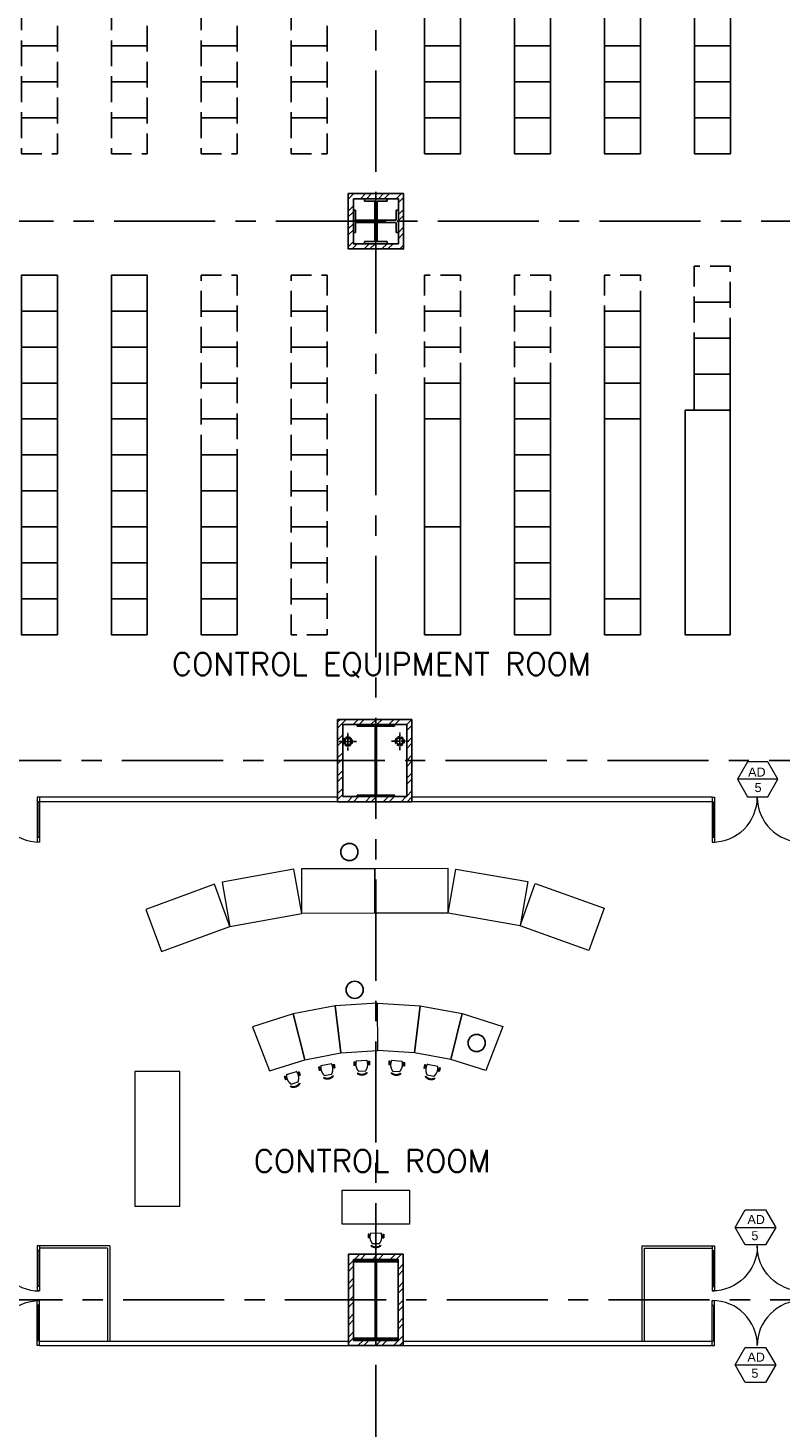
# Model space of a CAD drawing. Header units: inches. Extents: x 306235 to 1392759, y -66369 to 421098.
# Tile 62 of 91: x 419458 to 436211, y 122276 to 153425. Entities that reach past the tile are written whole.
import ezdxf
from ezdxf.enums import TextEntityAlignment as Align

# ---------------------------------------------------------------- set-up
doc = ezdxf.new("R2010")
doc.units = ezdxf.units.IN
doc.header["$LTSCALE"] = 1800
doc.header["$MEASUREMENT"] = 0
for name, pattern in [('CENTER', [2, 1.25, -0.25, 0.25, -0.25]), ('CENTER2', [1.125, 0.75, -0.125, 0.125, -0.125]), ('HIDDEN', [0.375, 0.25, -0.125]), ('HIDDEN2', [0.1875, 0.125, -0.0625])]:
    doc.linetypes.add(name, pattern=pattern)
doc.layers.get('0').update_dxf_attribs({"color": 253, "lineweight": 9})
for name, color, linetype, lineweight in [('2CON', 1, 'Continuous', 13), ('A-DOOR', 31, 'Continuous', 9), ('A-DOOR-GLAZ', 31, 'Continuous', 18), ('A-WIN TAG', 3, 'Continuous', 13), ('EQPT', 8, 'HIDDEN', 9), ('LAYOUT', 8, 'Continuous', 9), ('PARTITION WALL', 4, 'Continuous', 9), ('WALL HATCH', 251, 'Continuous', 13)]:
    doc.layers.add(name, color=color, linetype=linetype, lineweight=lineweight)
for name, color, linetype in [('CEN', 2, 'CENTER'), ('COL', 1, 'Continuous'), ('FORMAT', 9, 'Continuous'), ('GRID', 251, 'CENTER'), ('LVS', 7, 'Continuous'), ('panel', 6, 'Continuous'), ('RAIN WATER', 6, 'Continuous'), ('TEXT', 3, 'Continuous'), ('WALL', 6, 'Continuous')]:
    doc.layers.add(name, color=color, linetype=linetype)
doc.styles.add('ROMANS', font='romans.shx')
doc.styles.get("Standard").update_dxf_attribs({"font": 'arial.ttf'})

# ---------------------------------------------------------------- blocks, each defined once
blk = doc.blocks.new('B-ROW COLUMN')
at = {"layer": 'COL'}
h = blk.add_hatch(dxfattribs=at)
h.set_pattern_fill('ANSI31', color=256, scale=200, style=0)
h.set_pattern_definition([(45, (155648.048, 63141.767), (-17.67767, 17.67767), [])])
h.paths.add_polyline_path([(171095, 85178), (172085, 85178), (172085, 85128), (171095, 85128)])
h.paths.add_polyline_path([(171574, 86878), (171606, 86878), (171606, 85178), (171574, 85178)])
h.paths.add_polyline_path([(171095, 86928), (172085, 86928), (172085, 86878), (171095, 86878)])
blk.add_line((171590, 85128), (171590, 86928))
at = {"layer": 'CEN'}
for p, q in [((171590, 85128), (171590, 86928)), ((171399, 86028), (171782, 86028))]:
    blk.add_line(p, q, dxfattribs=at)
at = {"layer": 'COL'}
for points in [[(171095, 86928), (172085, 86928), (172085, 86878), (171095, 86878)], [(171574, 86878), (171606, 86878), (171606, 85178), (171574, 85178)], [(171095, 85178), (172085, 85178), (172085, 85128), (171095, 85128)]]:
    blk.add_lwpolyline(points, close=True, dxfattribs=at)
blk = doc.blocks.new('c colm')
at = {"layer": 'COL'}
h = blk.add_hatch(dxfattribs=at)
h.set_pattern_fill('ANSI31', color=256, scale=200, style=0)
h.set_pattern_definition([(45, (66000, -4e-11), (-17.6776695, 17.6776695), [])])
h.paths.add_polyline_path([(157699, 119449), (157287, 119449), (157287, 119417), (157699, 119417)])
h.paths.add_polyline_path([(157287, 119449), (156874, 119449), (156874, 119417), (157287, 119417)])
h.paths.add_polyline_path([(157299, 120985), (157287, 120985), (157287, 119449), (157299, 119449)])
h.paths.add_polyline_path([(157287, 120985), (157274, 120985), (157274, 119449), (157287, 119449)])
h.paths.add_polyline_path([(157699, 121017), (157287, 121017), (157287, 120985), (157699, 120985)])
h.paths.add_polyline_path([(157287, 121017), (156874, 121017), (156874, 120985), (157287, 120985)])
at = {"layer": 'CEN'}
for p, q in [((157287, 119417), (157287, 121017)), ((157095, 120217), (157478, 120217))]:
    blk.add_line(p, q, dxfattribs=at)
at = {"layer": 'COL'}
for points in [[(156874, 121017), (157699, 121017), (157699, 120985), (156874, 120985)], [(157274, 120985), (157299, 120985), (157299, 119449), (157274, 119449)], [(156874, 119449), (157699, 119449), (157699, 119417), (156874, 119417)]]:
    blk.add_lwpolyline(points, close=True, dxfattribs=at)
blk = doc.blocks.new('A$C4BE6383A')
at = {"layer": 'EQPT'}
for p, q in [((27, 479), (0, 370)), ((56, 472), (27, 479)), ((56, 472), (29, 362)), ((114, 495), (442, 414)), ((29, 362), (0, 370)), ((27, 100), (45, 113)), ((87, 154), (306, 100)), ((323, 44), (333, 23)), ((482, 366), (455, 256)), ((455, 256), (484, 249)), ((482, 366), (511, 358)), ((511, 358), (484, 249))]:
    blk.add_line(p, q, dxfattribs=at)
for centre, radius, start, end in [((397, 301), 343, 145.5445, 205.4037), ((227, 250), 250, 217.0292, 294.9944), ((227, 250), 228, 217.0292, 294.9944), ((101, 375), 343, 306.6199, 6.4791)]:
    blk.add_arc(centre, radius, start, end, dxfattribs=at)
blk = doc.blocks.new('CCR ROOM')
at = {"layer": 'LAYOUT', "color": 8}
for points in [[(-62695, 118768), (-64294, 118481), (-64117, 117497), (-62518, 117784)], [(-62521, 118784), (-60896, 118789), (-60893, 117789), (-62518, 117784)], [(-60896, 118789), (-59271, 118794), (-59268, 117794), (-60893, 117789)], [(-59092, 118774), (-57491, 118497), (-57662, 117512), (-59263, 117789)], [(-64462, 118435), (-65987, 117875), (-65642, 116936), (-64117, 117497)], [(-57323, 118453), (-55794, 117902), (-56133, 116961), (-57662, 117512)], [(-61780, 115729), (-62714, 115552), (-62454, 114532), (-61649, 114685)], [(-60832, 115789), (-61780, 115729), (-61649, 114685), (-60830, 114737)], [(-60832, 115789), (-59884, 115732), (-60012, 114687), (-60830, 114737)], [(-59884, 115732), (-58950, 115558), (-59206, 114537), (-60012, 114687)], [(-62714, 115552), (-63618, 115262), (-63235, 114282), (-62454, 114532)], [(-58950, 115558), (-58044, 115270), (-58424, 114289), (-59206, 114537)], [(-65235, 114270), (-66235, 114270), (-66235, 111270), (-65235, 111270)], [(-61621, 111625), (-60121, 111625), (-60121, 110875), (-61621, 110875)]]:
    blk.add_lwpolyline(points, close=True, dxfattribs=at)
at = {"layer": 'panel', "color": 8, "linetype": 'HIDDEN'}
for points in [[(-67956, 137887), (-68756, 137887), (-68756, 137087), (-67956, 137087)], [(-65956, 137887), (-66756, 137887), (-66756, 137087), (-65956, 137087)], [(-63956, 137887), (-64756, 137887), (-64756, 137087), (-63956, 137087)], [(-61956, 137887), (-62756, 137887), (-62756, 137087), (-61956, 137087)], [(-67956, 137087), (-68756, 137087), (-68756, 136287), (-67956, 136287)], [(-65956, 137087), (-66756, 137087), (-66756, 136287), (-65956, 136287)], [(-63956, 137087), (-64756, 137087), (-64756, 136287), (-63956, 136287)], [(-61956, 137087), (-62756, 137087), (-62756, 136287), (-61956, 136287)], [(-67956, 136287), (-68756, 136287), (-68756, 135487), (-67956, 135487)], [(-65956, 136287), (-66756, 136287), (-66756, 135487), (-65956, 135487)], [(-63956, 136287), (-64756, 136287), (-64756, 135487), (-63956, 135487)], [(-61956, 136287), (-62756, 136287), (-62756, 135487), (-61956, 135487)], [(-67956, 135487), (-68756, 135487), (-68756, 134687), (-67956, 134687)], [(-65956, 135487), (-66756, 135487), (-66756, 134687), (-65956, 134687)], [(-63956, 135487), (-64756, 135487), (-64756, 134687), (-63956, 134687)], [(-61956, 135487), (-62756, 135487), (-62756, 134687), (-61956, 134687)], [(-53786, 131387), (-52986, 131387), (-52986, 132187), (-53786, 132187)], [(-63956, 131187), (-64756, 131187), (-64756, 131987), (-63956, 131987)], [(-61956, 131187), (-62756, 131187), (-62756, 131987), (-61956, 131987)], [(-59786, 131187), (-58986, 131187), (-58986, 131987), (-59786, 131987)], [(-57786, 131187), (-56986, 131187), (-56986, 131987), (-57786, 131987)], [(-55786, 131187), (-54986, 131187), (-54986, 131987), (-55786, 131987)], [(-63956, 130387), (-64756, 130387), (-64756, 131187), (-63956, 131187)], [(-61956, 130387), (-62756, 130387), (-62756, 131187), (-61956, 131187)], [(-59786, 130387), (-58986, 130387), (-58986, 131187), (-59786, 131187)], [(-57786, 130387), (-56986, 130387), (-56986, 131187), (-57786, 131187)], [(-53786, 130587), (-52986, 130587), (-52986, 131387), (-53786, 131387)], [(-63956, 129587), (-64756, 129587), (-64756, 130387), (-63956, 130387)], [(-61956, 129587), (-62756, 129587), (-62756, 130387), (-61956, 130387)], [(-59786, 129587), (-58986, 129587), (-58986, 130387), (-59786, 130387)], [(-57786, 129587), (-56986, 129587), (-56986, 130387), (-57786, 130387)], [(-63956, 128787), (-64756, 128787), (-64756, 129587), (-63956, 129587)], [(-61956, 128787), (-62756, 128787), (-62756, 129587), (-61956, 129587)], [(-63956, 127987), (-64756, 127987), (-64756, 128787), (-63956, 128787)], [(-61956, 127987), (-62756, 127987), (-62756, 128787), (-61956, 128787)], [(-61956, 127187), (-62756, 127187), (-62756, 127987), (-61956, 127987)], [(-61956, 126387), (-62756, 126387), (-62756, 127187), (-61956, 127187)], [(-61956, 125587), (-62756, 125587), (-62756, 126387), (-61956, 126387)], [(-61956, 124787), (-62756, 124787), (-62756, 125587), (-61956, 125587)], [(-61956, 123987), (-62756, 123987), (-62756, 124787), (-61956, 124787)]]:
    blk.add_lwpolyline(points, close=True, dxfattribs=at)
at = {"layer": 'panel', "color": 8}
for points in [[(-59786, 137887), (-58986, 137887), (-58986, 137087), (-59786, 137087)], [(-57786, 137887), (-56986, 137887), (-56986, 137087), (-57786, 137087)], [(-55786, 137887), (-54986, 137887), (-54986, 137087), (-55786, 137087)], [(-53779, 137887), (-52979, 137887), (-52979, 137087), (-53779, 137087)], [(-59786, 137087), (-58986, 137087), (-58986, 136287), (-59786, 136287)], [(-57786, 137087), (-56986, 137087), (-56986, 136287), (-57786, 136287)], [(-55786, 137087), (-54986, 137087), (-54986, 136287), (-55786, 136287)], [(-53779, 137087), (-52979, 137087), (-52979, 136287), (-53779, 136287)], [(-59786, 136287), (-58986, 136287), (-58986, 135487), (-59786, 135487)], [(-57786, 136287), (-56986, 136287), (-56986, 135487), (-57786, 135487)], [(-55786, 136287), (-54986, 136287), (-54986, 135487), (-55786, 135487)], [(-53779, 136287), (-52979, 136287), (-52979, 135487), (-53779, 135487)], [(-59786, 135487), (-58986, 135487), (-58986, 134687), (-59786, 134687)], [(-57786, 135487), (-56986, 135487), (-56986, 134687), (-57786, 134687)], [(-55786, 135487), (-54986, 135487), (-54986, 134687), (-55786, 134687)], [(-53779, 135487), (-52979, 135487), (-52979, 134687), (-53779, 134687)], [(-67956, 131187), (-68756, 131187), (-68756, 131987), (-67956, 131987)], [(-65956, 131187), (-66756, 131187), (-66756, 131987), (-65956, 131987)], [(-67956, 130387), (-68756, 130387), (-68756, 131187), (-67956, 131187)], [(-65956, 130387), (-66756, 130387), (-66756, 131187), (-65956, 131187)], [(-55786, 130387), (-54986, 130387), (-54986, 131187), (-55786, 131187)], [(-53786, 129787), (-52986, 129787), (-52986, 130587), (-53786, 130587)], [(-67956, 129587), (-68756, 129587), (-68756, 130387), (-67956, 130387)], [(-65956, 129587), (-66756, 129587), (-66756, 130387), (-65956, 130387)], [(-55786, 129587), (-54986, 129587), (-54986, 130387), (-55786, 130387)], [(-67956, 128787), (-68756, 128787), (-68756, 129587), (-67956, 129587)], [(-65956, 128787), (-66756, 128787), (-66756, 129587), (-65956, 129587)], [(-59786, 128787), (-58986, 128787), (-58986, 129587), (-59786, 129587)], [(-57786, 128787), (-56986, 128787), (-56986, 129587), (-57786, 129587)], [(-55786, 128787), (-54986, 128787), (-54986, 129587), (-55786, 129587)], [(-53786, 128987), (-52986, 128987), (-52986, 129787), (-53786, 129787)], [(-53986, 123987), (-52986, 123987), (-52986, 128987), (-53986, 128987)], [(-67956, 127987), (-68756, 127987), (-68756, 128787), (-67956, 128787)], [(-65956, 127987), (-66756, 127987), (-66756, 128787), (-65956, 128787)], [(-59786, 126387), (-58986, 126387), (-58986, 128787), (-59786, 128787)], [(-57786, 127987), (-56986, 127987), (-56986, 128787), (-57786, 128787)], [(-55786, 124787), (-54986, 124787), (-54986, 128787), (-55786, 128787)], [(-67956, 127187), (-68756, 127187), (-68756, 127987), (-67956, 127987)], [(-65956, 127187), (-66756, 127187), (-66756, 127987), (-65956, 127987)], [(-63956, 127187), (-64756, 127187), (-64756, 127987), (-63956, 127987)], [(-57786, 127187), (-56986, 127187), (-56986, 127987), (-57786, 127987)], [(-67956, 126387), (-68756, 126387), (-68756, 127187), (-67956, 127187)], [(-65956, 126387), (-66756, 126387), (-66756, 127187), (-65956, 127187)], [(-63956, 126387), (-64756, 126387), (-64756, 127187), (-63956, 127187)], [(-57786, 126387), (-56986, 126387), (-56986, 127187), (-57786, 127187)], [(-67956, 125587), (-68756, 125587), (-68756, 126387), (-67956, 126387)], [(-65956, 125587), (-66756, 125587), (-66756, 126387), (-65956, 126387)], [(-63956, 125587), (-64756, 125587), (-64756, 126387), (-63956, 126387)], [(-59786, 123987), (-58986, 123987), (-58986, 126387), (-59786, 126387)], [(-57786, 125587), (-56986, 125587), (-56986, 126387), (-57786, 126387)], [(-67956, 124787), (-68756, 124787), (-68756, 125587), (-67956, 125587)], [(-65956, 124787), (-66756, 124787), (-66756, 125587), (-65956, 125587)], [(-63956, 124787), (-64756, 124787), (-64756, 125587), (-63956, 125587)], [(-57786, 124787), (-56986, 124787), (-56986, 125587), (-57786, 125587)], [(-67956, 123987), (-68756, 123987), (-68756, 124787), (-67956, 124787)], [(-65956, 123987), (-66756, 123987), (-66756, 124787), (-65956, 124787)], [(-63956, 123987), (-64756, 123987), (-64756, 124787), (-63956, 124787)], [(-57786, 123987), (-56986, 123987), (-56986, 124787), (-57786, 124787)], [(-55786, 123987), (-54986, 123987), (-54986, 124787), (-55786, 124787)]]:
    blk.add_lwpolyline(points, close=True, dxfattribs=at)
at = {"layer": 'TEXT', "color": 8}
for centre in [(-61461, 119153), (-61342, 116086), (-58629, 114904)]:
    blk.add_circle(centre, 191, dxfattribs=at)
at = {"layer": 'LAYOUT', "color": 8}
for p, xscale, yscale, zscale, rotation in [((-62748, 113863), 0.6999999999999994, 0.6999999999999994, 0.6999999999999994, 31.78755219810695), ((-62022, 114054), 0.6999999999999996, 0.6999999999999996, 0.6999999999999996, 24.50944383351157), ((-61282, 114153), 0.6999999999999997, 0.6999999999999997, 0.6999999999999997, 17.13183499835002), ((-60540, 114163), 0.6999999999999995, 0.6999999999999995, 0.6999999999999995, 10.07341320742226), ((-59789, 114084), 0.6999999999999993, 0.6999999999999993, 0.6999999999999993, 2.655573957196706)]:
    blk.add_blockref('A$C4BE6383A', p, dxfattribs=dict(at, xscale=xscale, yscale=yscale, zscale=zscale, rotation=rotation))
at = {"layer": 'LVS', "color": 8, "xscale": 0.7000000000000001, "yscale": 0.7000000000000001, "zscale": 0.7000000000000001, "rotation": 13.98820658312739}
blk.add_blockref('A$C4BE6383A', (-60983, 110320), dxfattribs=at)
blk = doc.blocks.new('COL')
at = {"layer": 'CEN'}
for p, q in [((68089, 138821), (68089, 137619)), ((68313, 138175), (67864, 138175))]:
    blk.add_line(p, q, dxfattribs=at)
at = {"layer": 'COL'}
for p, q in [((68339, 138675), (67839, 138675)), ((67839, 138675), (67839, 138625)), ((67839, 138625), (68063, 138625)), ((68063, 138625), (68063, 138198)), ((68114, 138198), (68114, 138625)), ((68114, 138625), (68339, 138625)), ((68339, 138625), (68339, 138675)), ((67589, 137923), (67589, 138423)), ((67589, 138423), (67639, 138423)), ((67639, 138423), (67639, 138198)), ((68589, 138423), (68539, 138423)), ((68539, 138423), (68539, 138198)), ((68589, 137923), (68589, 138423)), ((68063, 138198), (67639, 138198)), ((67639, 138147), (68063, 138147)), ((67639, 138147), (67639, 137923)), ((68063, 138147), (68063, 137725)), ((68539, 138198), (68114, 138198)), ((68114, 137725), (68114, 138147)), ((68114, 138147), (68539, 138147)), ((68539, 138147), (68539, 137923)), ((67639, 137923), (67589, 137923)), ((67839, 137675), (67839, 137725)), ((67839, 137725), (68063, 137725)), ((68114, 137725), (68339, 137725)), ((68339, 137725), (68339, 137675)), ((68539, 137923), (68589, 137923)), ((68339, 137675), (67839, 137675))]:
    blk.add_line(p, q, dxfattribs=at)
blk = doc.blocks.new('M_Double-Glass 1 - 2000 x 2100mm 2-290830-17_00M')
at = {"layer": 'A-DOOR', "lineweight": 18}
for p, q in [((-1001, 951), (-1001, 1053)), ((-1001, 1053), (-949, 1053)), ((-1001, 951), (-949, 951)), ((-949, 951), (-949, 1053)), ((949, 951), (949, 1053)), ((1000, 1053), (949, 1053)), ((949, 951), (1000, 951)), ((1000, 951), (1000, 1053)), ((-1001, 154), (-949, 154)), ((-1001, 52), (-1001, 154)), ((-1001, 52), (-949, 52)), ((-949, 52), (-949, 154)), ((1000, 154), (949, 154)), ((949, 52), (949, 154)), ((1000, 52), (949, 52)), ((1000, 52), (1000, 154))]:
    blk.add_line(p, q, dxfattribs=at)
at = {"layer": 'A-DOOR'}
for p, q in [((-1001, 154), (-1001, 951)), ((-949, 154), (-949, 951)), ((949, 154), (949, 951)), ((1000, 154), (1000, 951))]:
    blk.add_line(p, q, dxfattribs=at)
for centre, radius, start, end in [((-1001, 52), 1001, 0, 90), ((1000, 53), 1000, 90, 180.0388)]:
    blk.add_arc(centre, radius, start, end, dxfattribs=at)
at = {"layer": 'A-DOOR-GLAZ'}
for p, q in [((-975, 951), (-975, 154)), ((975, 154), (975, 951))]:
    blk.add_line(p, q, dxfattribs=at)

msp = doc.modelspace()

# ---------------------------------------------------------------- hatches: boundary and pattern name
at = {"layer": 'WALL HATCH'}
h = msp.add_hatch(dxfattribs=at)
h.set_pattern_fill('ANSI32', color=256, scale=750, style=0)
h.paths.add_polyline_path([(427197.7, 149740.3), (426582.7, 149740.3), (426582.7, 149125.3), (426697.7, 149125.3), (426697.7, 149625.3), (427197.7, 149625.3)])
h.paths.add_polyline_path([(427197.7, 148625.3), (426697.7, 148625.3), (426697.7, 149125.3), (426582.7, 149125.3), (426582.7, 148510.3), (427197.7, 148510.3)])
h.paths.add_polyline_path([(427812.7, 149125.3), (427697.7, 149125.3), (427697.7, 148625.3), (427197.7, 148625.3), (427197.7, 148569.6), (427197.7, 148510.3), (427812.7, 148510.3)])
h.paths.add_polyline_path([(427812.7, 149740.3), (427197.7, 149740.3), (427197.7, 149625.3), (427447.7, 149625.3), (427697.7, 149625.3), (427697.7, 149125.3), (427812.7, 149125.3)])
h = msp.add_hatch(dxfattribs=at)
h.set_pattern_fill('ANSI32', color=256, scale=750, style=0)
h.paths.add_polyline_path([(427997.7, 137125.3), (427882.7, 137125.3), (427882.7, 136325), (427197.7, 136325), (427197.7, 136210), (427997.7, 136210)])
h.paths.add_polyline_path([(427997.7, 138040), (427197.7, 138040), (427197.7, 137925), (427882.7, 137925), (427882.7, 137125.3), (427997.7, 137125.3)])
h.paths.add_polyline_path([(427197.7, 138040), (426347.3, 138040), (426347.3, 137125.3), (426462.3, 137125.3), (426462.3, 137925), (427197.7, 137925)])
h.paths.add_polyline_path([(426462.3, 137125.3), (426347.3, 137125.3), (426347.3, 136210), (427197.7, 136210), (427197.7, 136325), (426462.3, 136325)])
h = msp.add_hatch(dxfattribs=at)
h.set_pattern_fill('ANSI32', color=256, scale=750, style=0)
h.paths.add_polyline_path([(427807.7, 126140.3), (427197.7, 126140.3), (427197.7, 126025.3), (427692.7, 126025.3), (427692.7, 125125.3), (427807.7, 125125.3)])
h.paths.add_polyline_path([(427197.7, 126140.3), (426587.7, 126140.3), (426587.7, 125125.3), (426702.7, 125125.3), (426702.7, 126025.3), (427197.7, 126025.3)])
h.paths.add_polyline_path([(426702.7, 125125.3), (426587.7, 125125.3), (426587.7, 124110.3), (427197.7, 124110.3), (427197.7, 124225.3), (426702.7, 124225.3)])
h.paths.add_polyline_path([(427807.7, 125125.3), (427692.7, 125125.3), (427692.7, 124225.3), (427197.7, 124225.3), (427197.7, 124110.3), (427807.7, 124110.3)])

# ---------------------------------------------------------------- linework, layer by layer
at = {"layer": '2CON'}
for p, q in [((436139.6, 136709.5), (435239.6, 136709.5)), ((435192.5, 126739.2), (436092.5, 126739.2)), ((435192.5, 123678), (436092.5, 123678))]:
    msp.add_line(p, q, dxfattribs=at)
at = {"layer": 'A-WIN TAG'}
for points in [[(435464.6, 137099.2), (435239.6, 136709.5), (435464.6, 136319.8), (435914.6, 136319.8), (436139.6, 136709.5), (435914.6, 137099.2)], [(435867.5, 127129), (436092.5, 126739.2), (435867.5, 126349.5), (435417.5, 126349.5), (435192.5, 126739.2), (435417.5, 127129)], [(435867.5, 124067.7), (436092.5, 123678), (435867.5, 123288.3), (435417.5, 123288.3), (435192.5, 123678), (435417.5, 124067.7)]]:
    msp.add_lwpolyline(points, close=True, dxfattribs=at)
at = {"layer": 'GRID'}
for p, q in [((427197.7, 85427.5), (427197.7, 173625.3)), ((546023.4, 149125.3), (397397.7, 149125.3)), ((438197.7, 137125.3), (397397.7, 137125.3)), ((438223.4, 125125.3), (397423.4, 125125.3))]:
    msp.add_line(p, q, dxfattribs=at)
at = {"layer": 'PARTITION WALL'}
for p, q in [((419712.7, 136310), (419712.7, 136210)), ((426347.3, 136310), (419712.7, 136310)), ((426347.3, 136210), (419712.7, 136210)), ((434682.7, 136310), (427997.7, 136310)), ((434682.7, 136210), (427997.7, 136210)), ((434682.7, 136310), (434682.7, 136210)), ((419712.7, 126325.3), (419712.7, 126275.3)), ((421277.7, 126325.3), (419712.7, 126325.3)), ((421227.7, 126275.3), (419712.7, 126275.3)), ((421227.7, 126275.3), (421227.7, 124210.3)), ((421277.7, 126325.3), (421277.7, 124210.3)), ((433117.7, 126325.3), (434682.7, 126325.3)), ((433117.7, 126325.3), (433117.7, 124210.3)), ((433167.7, 126275.3), (434682.7, 126275.3)), ((433167.7, 126275.3), (433167.7, 124210.3)), ((434682.7, 126325.3), (434682.7, 126275.3)), ((419712.7, 124210.3), (426587.7, 124210.3)), ((419712.7, 124110.3), (419712.7, 124210.3)), ((419712.7, 124110.3), (434682.7, 124110.3)), ((427807.7, 124210.3), (434682.3, 124210.3)), ((434682.7, 124110.3), (434682.7, 124210.3))]:
    msp.add_line(p, q, dxfattribs=at)
at = {"layer": 'RAIN WATER', "linetype": 'CENTER2', "ltscale": 0.05}
for p, q in [((426572.7, 137350.3), (426572.7, 137750.3)), ((427728.7, 137357), (427728.7, 137757)), ((426372.7, 137550.3), (426772.7, 137550.3)), ((427928.7, 137557), (427528.7, 137557))]:
    msp.add_line(p, q, dxfattribs=at)
at = {"layer": 'RAIN WATER', "linetype": 'HIDDEN2', "ltscale": 0.25}
for centre in [(426572.7, 137550.3), (427728.7, 137557)]:
    msp.add_circle(centre, 100, dxfattribs=at)
at = {"layer": 'RAIN WATER', "ltscale": 0.25}
for centre in [(426572.7, 137550.3), (427728.7, 137557)]:
    msp.add_circle(centre, 75, dxfattribs=at)
at = {"layer": 'WALL'}
for p, q in [((426347.3, 138040), (427997.7, 138040)), ((426347.3, 136210), (426347.3, 138040)), ((427997.7, 138040), (427997.7, 136210)), ((426462.3, 137925), (427882.7, 137925)), ((426462.3, 136325), (426462.3, 137925)), ((427882.7, 137925), (427882.7, 136325)), ((427997.7, 136210), (426347.3, 136210)), ((427882.7, 136325), (426462.3, 136325))]:
    msp.add_line(p, q, dxfattribs=at)
for points in [[(426582.7, 149740.3), (427812.7, 149740.3), (427812.7, 148510.3), (426582.7, 148510.3)], [(426697.7, 149625.3), (427697.7, 149625.3), (427697.7, 148625.3), (426697.7, 148625.3)], [(426587.7, 126140.3), (427807.7, 126140.3), (427807.7, 124110.3), (426587.7, 124110.3)], [(426702.7, 126025.3), (427692.7, 126025.3), (427692.7, 124225.3), (426702.7, 124225.3)]]:
    msp.add_lwpolyline(points, close=True, dxfattribs=at)

# ---------------------------------------------------------------- block references
for name, p in [('c colm', (269911, 16907.6)), ('B-ROW COLUMN', (255607.5, 39097.7))]:
    msp.add_blockref(name, p)
at = {"layer": 'A-DOOR', "rotation": 180}
for p in [(418712.6, 136362.4), (435682.6, 136362.4), (418712.6, 126377.7)]:
    msp.add_blockref('M_Double-Glass 1 - 2000 x 2100mm 2-290830-17_00M', p, dxfattribs=at)
at = {"layer": 'A-DOOR', "xscale": -1, "rotation": 180}
msp.add_blockref('M_Double-Glass 1 - 2000 x 2100mm 2-290830-17_00M', (435682.8, 126377.7), dxfattribs=at)
at = {"layer": 'A-DOOR', "xscale": -1}
msp.add_blockref('M_Double-Glass 1 - 2000 x 2100mm 2-290830-17_00M', (418712.6, 124057.9), dxfattribs=at)
at = {"layer": 'A-DOOR'}
msp.add_blockref('M_Double-Glass 1 - 2000 x 2100mm 2-290830-17_00M', (435682.8, 124057.9), dxfattribs=at)
at = {"layer": 'FORMAT'}
msp.add_blockref('COL', (359108.9, 10950.4), dxfattribs=at)
at = {"layer": 'PARTITION WALL'}
msp.add_blockref('CCR ROOM', (488068.3, 15938.7), dxfattribs=at)

# ---------------------------------------------------------------- texts
at = {"layer": 'A-WIN TAG'}
for s, p in [('AD', (435673.8, 136869.5)), ('5', (435701.2, 136523.6)), ('AD', (435658.3, 126914.2)), ('5', (435630.9, 126553.4)), ('AD', (435658.3, 123853)), ('5', (435630.9, 123492.2))]:
    msp.add_text(s, height=200, dxfattribs=at).set_placement(p, align=Align.MIDDLE)
at = {"layer": 'TEXT', "style": 'ROMANS'}
for s, p in [('CONTROL EQUIPMENT ROOM', (422659.5, 139021.1)), ('CONTROL ROOM', (424481.1, 127965))]:
    msp.add_text(s, height=500, dxfattribs=at).set_placement(p)
at = {"layer": 'TEXT', "insert": (446500.4, 127332.3), "char_height": 500, "width": 3551.393, "attachment_point": 1, "style": 'ROMANS'}
msp.add_mtext('\\pi-129.07;COMPUTER\\P\\pi811.41;ROOM', dxfattribs=at)

doc.saveas('drawing.dxf')
